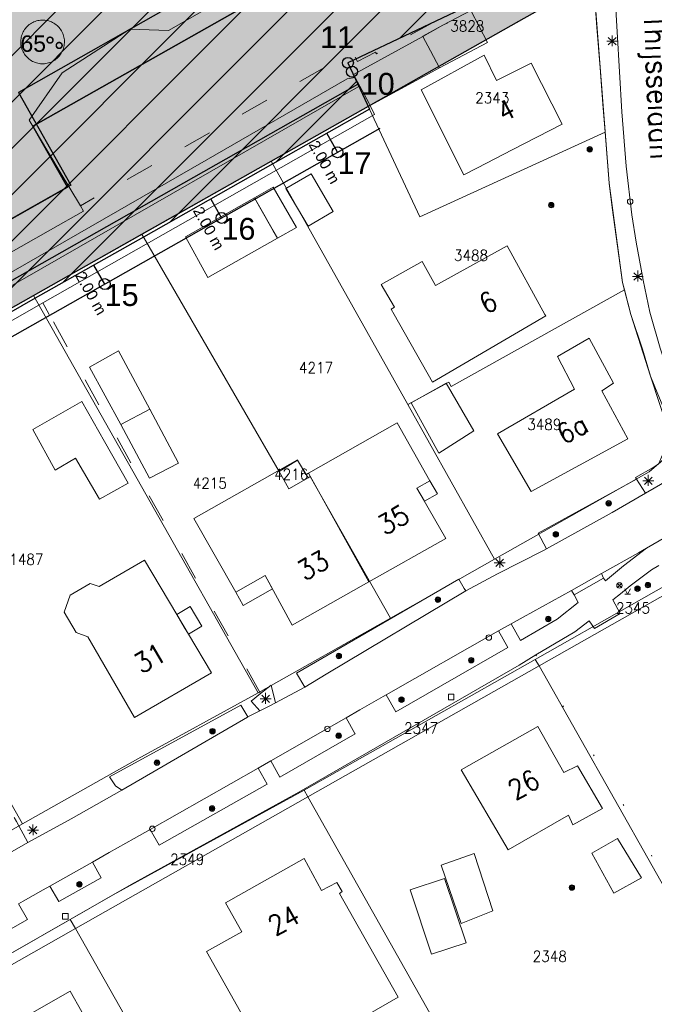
# Model space of a CAD drawing. Header units: metres. Extents: x 3 to 114181, y 112716 to 476231.
# Tile 54 of 90: x 112735 to 112793, y 475437 to 475527. Entities that reach past the tile are written whole.
import ezdxf
from ezdxf.enums import TextEntityAlignment as Align

# ---------------------------------------------------------------- set-up
doc = ezdxf.new("R2010")
doc.units = ezdxf.units.M
doc.header["$MEASUREMENT"] = 0
for name, pattern in [('DGN Style 1', [5.201608, 0.008655, -5.192953]), ('DGN Style 3', [12.11689, 8.654921, -3.461969]), ('DGN Style 5', [6.058445, 2.596476, -3.461969])]:
    doc.linetypes.add(name, pattern=pattern)
for name, color, linetype, lineweight in [('Cultuurscheiding BGT', 3, 'DGN Style 1', 0), ('enkel Groen', 7, 'Continuous', 0), ('enkel Water', 4, 'Continuous', 0), ('enkel Wonen - 2', 30, 'Continuous', 0), ('Functie scheiding OTD BGT', 7, 'DGN Style 5', 0), ('GEMEENTEGROND', 9, 'Continuous', 0), ('Insteeksloot BGT', 4, 'Continuous', 0), ('Kadasterperceelnummers', 14, 'Continuous', 0), ('Kadasterpercelen', 14, 'Continuous', 13), ('Kant algemeen verharding BGT', 7, 'Continuous', 0), ('Kant water BGT', 4, 'Continuous', 0), ('Luifel H1 BGT', 1, 'DGN Style 3', 13), ('Maatvoering maximum bebouwingspercentage', 7, 'Continuous', 0), ('MP Gebouwen GEO', 30, 'Continuous', 30), ('MP Grenzen GEO', 3, 'Continuous', 13), ('MP Grenzen Tussen GEO', 3, 'Continuous', 0), ('MP Overige Belijningen GEO', 7, 'Continuous', 0), ('MP Uitzetgegevens GEO', 7, 'Continuous', 30), ('Onbegroeid terreindeel BGT', 7, 'Continuous', 0), ('Open loods BGT', 9, 'Continuous', 0), ('Pand BGT', 7, 'Continuous', 13), ('Symbool Boom BGT', 3, 'Continuous', 0), ('Symbool Brandkraan BGT', 1, 'Continuous', 0), ('Symbool Inspectieput BGT', 5, 'Continuous', 0), ('Symbool Kolk BGT', 5, 'Continuous', 0), ('Symbool Lichtmast BGT', 7, 'Continuous', 0), ('Symbool Verklikker Transportleiding BGT', 5, 'Continuous', 0), ('Tekst Nummeraanduidingsreeks BGT', 7, 'Continuous', 0), ('Tekst ORL Straatnaam BGT', 3, 'Continuous', 0), ('Tussenmuur BGT', 7, 'Continuous', 13), ('Walbescherming BGT', 5, 'Continuous', 13)]:
    doc.layers.add(name, color=color, linetype=linetype, lineweight=lineweight)
doc.styles.add('Style-Arial', font='arial.ttf')
doc.styles.add('Style-STANDARD', font='STANDARD.shx')

# ---------------------------------------------------------------- blocks, each defined once
blk = doc.blocks.new('CELQ21')
at = {"layer": 'Symbool Lichtmast BGT'}
for p, q in [((-0.05, 0), (0.05, 0)), ((0.0354, -0.0336), (-0.0354, 0.0336)), ((0.0354, 0.0336), (-0.0354, -0.0336)), ((-0.0001, 0.0526), (0, -0.0474))]:
    blk.add_line(p, q, dxfattribs=at)
blk = doc.blocks.new('CELQ24_1')
at = {"layer": 'Symbool Kolk BGT'}
blk.add_circle((0, 0), 0.025, dxfattribs=at)
blk = doc.blocks.new('CELA07')
at = {"layer": 'Symbool Boom BGT'}
for radius in [0.025, 0.018, 0.011, 0.00407]:
    blk.add_circle((0, 0), radius, dxfattribs=at)
blk = doc.blocks.new('CELQ31')
at = {"layer": 'Symbool Verklikker Transportleiding BGT'}
for p, q in [((0, 0), (-0.025, 0.05)), ((-0.025, 0), (0.025, 0)), ((0, 0), (0.025, 0.05))]:
    blk.add_line(p, q, dxfattribs=at)
blk = doc.blocks.new('CELQ42')
at = {"layer": 'Symbool Brandkraan BGT'}
for p, q in [((-0.0213, 0.0213), (0.0213, -0.0213)), ((-0.0213, -0.0213), (0.0213, 0.0213))]:
    blk.add_line(p, q, dxfattribs=at)
blk.add_circle((0, 0), 0.025, dxfattribs=at)
blk = doc.blocks.new('CELQ72')
at = {"layer": 'Symbool Inspectieput BGT', "flags": 128}
blk.add_lwpolyline([(0.025, 0.025), (-0.025, 0.025), (-0.025, -0.025), (0.025, -0.025)], close=True, dxfattribs=at)

msp = doc.modelspace()

# ---------------------------------------------------------------- hatches: boundary and pattern name
at = {"layer": 'enkel Wonen - 2', "linetype": 'Continuous', "lineweight": 13, "extrusion": (0, 0, -1)}
msp.add_hatch(color=2, dxfattribs=at).paths.add_polyline_path([(-112690.418, 475483.747), (-112740.017, 475511.835), (-112735.204, 475520.297), (-112765.79, 475537.661), (-112767.452, 475534.726), (-112770.497, 475536.451), (-112764.919, 475546.301), (-112764.84, 475546.449), (-112764.815, 475546.5), (-112764.79, 475546.554), (-112764.76, 475546.617), (-112764.728, 475546.693), (-112764.7, 475546.761), (-112764.684, 475546.801), (-112764.666, 475546.849), (-112764.629, 475546.952), (-112764.59, 475547.072), (-112764.558, 475547.185), (-112764.53, 475547.292), (-112764.507, 475547.391), (-112764.476, 475547.552), (-112764.452, 475547.707), (-112764.434, 475547.877), (-112764.423, 475548.043), (-112764.419, 475548.194), (-112764.421, 475548.338), (-112764.426, 475548.458), (-112764.437, 475548.602), (-112764.452, 475548.728), (-112764.471, 475548.857), (-112764.494, 475548.985), (-112764.522, 475549.117), (-112764.562, 475549.27), (-112764.618, 475549.456), (-112764.735, 475549.766), (-112764.851, 475550.012), (-112765.047, 475550.352), (-112765.238, 475550.621), (-112765.454, 475550.878), (-112765.652, 475551.079), (-112765.85, 475551.254), (-112766.018, 475551.384), (-112766.43, 475551.65), (-112766.692, 475551.784), (-112763.644, 475557.185), (-112754.731, 475552.112), (-112755.727, 475550.347), (-112713.581, 475526.42), (-112715.466, 475523.032), (-112679.612, 475502.776)])
at = {"layer": 'GEMEENTEGROND', "linetype": 'Continuous', "lineweight": 30, "extrusion": (0, 0, -1)}
msp.add_hatch(color=9, dxfattribs=at).paths.add_polyline_path([(-112682.58, 475471.222), (-112700.168, 475481.157), (-112715.095, 475489.589), (-112736.601, 475501.738), (-112746.507, 475507.334), (-112758.366, 475514.033), (-112781.039, 475526.841), (-112787.847, 475530.688), (-112787.624, 475533.579), (-112787.585, 475534.078), (-112787.316, 475535.779), (-112786.972, 475537.954), (-112786.656, 475541.688), (-112786.34, 475545.422), (-112786.314, 475545.705), (-112786.003, 475549.063), (-112773.127, 475542.599), (-112765.948, 475556.898), (-112782.034, 475564.974), (-112781.361, 475566.222), (-112780.689, 475567.471), (-112779.029, 475570.55), (-112777.343, 475573.679), (-112776.025, 475576.126), (-112775.246, 475577.507), (-112774.159, 475579.432), (-112773.711, 475580.225), (-112773.164, 475581.104), (-112772.135, 475582.758), (-112771.778, 475583.414), (-112771.358, 475584.032), (-112770.879, 475584.606), (-112770.347, 475585.13), (-112769.766, 475585.599), (-112769.141, 475586.009), (-112768.81, 475586.182), (-112768.479, 475586.355), (-112767.858, 475586.603), (-112767.537, 475586.695), (-112767.216, 475586.786), (-112766.558, 475586.902), (-112765.891, 475586.95), (-112765.518, 475586.938), (-112764.809, 475586.404), (-112762.933, 475585.392), (-112761.207, 475584.422), (-112759.108, 475583.242), (-112756.794, 475582.015), (-112755.196, 475581.168), (-112752.967, 475579.986), (-112751.284, 475579.094), (-112746.659, 475576.473), (-112759.057, 475554.574), (-112763.644, 475557.185), (-112766.692, 475551.784), (-112766.43, 475551.65), (-112766.018, 475551.384), (-112765.85, 475551.254), (-112765.652, 475551.079), (-112765.553, 475550.979), (-112765.454, 475550.878), (-112765.346, 475550.75), (-112765.238, 475550.621), (-112765.047, 475550.352), (-112764.851, 475550.012), (-112764.735, 475549.766), (-112764.618, 475549.456), (-112764.562, 475549.27), (-112764.522, 475549.117), (-112764.482, 475548.921), (-112764.471, 475548.857), (-112764.452, 475548.728), (-112764.437, 475548.602), (-112764.432, 475548.53), (-112764.426, 475548.458), (-112764.423, 475548.398), (-112764.421, 475548.338), (-112764.42, 475548.266), (-112764.419, 475548.194), (-112764.421, 475548.118), (-112764.423, 475548.043), (-112764.434, 475547.877), (-112764.452, 475547.707), (-112764.476, 475547.552), (-112764.519, 475547.342), (-112764.53, 475547.292), (-112764.558, 475547.185), (-112764.59, 475547.072), (-112764.629, 475546.952), (-112764.666, 475546.849), (-112764.7, 475546.761), (-112764.744, 475546.655), (-112764.76, 475546.617), (-112764.79, 475546.554), (-112764.815, 475546.5), (-112764.84, 475546.449), (-112764.88, 475546.375), (-112764.919, 475546.301), (-112764.982, 475546.19), (-112765.045, 475546.079), (-112765.116, 475545.954), (-112765.202, 475545.801), (-112765.385, 475545.478), (-112770.497, 475536.451), (-112773.643, 475538.232), (-112777.092, 475532.141), (-112769.261, 475527.706), (-112765.811, 475533.797), (-112767.452, 475534.726), (-112765.79, 475537.661), (-112735.204, 475520.297), (-112740.017, 475511.835), (-112690.418, 475483.747), (-112679.612, 475502.776), (-112715.466, 475523.032), (-112713.581, 475526.42), (-112712.711, 475525.926), (-112714.109, 475523.414), (-112667.8, 475497.251)])
at = {"layer": 'Maatvoering maximum bebouwingspercentage', "linetype": 'Continuous', "lineweight": 13}
h = msp.add_hatch(color=7, dxfattribs=at)
h.paths.add_polyline_path([(112738.106, 475524.766), (112738.039, 475524.772), (112737.977, 475524.79), (112737.92, 475524.821), (112737.868, 475524.864), (112737.824, 475524.915), (112737.794, 475524.972), (112737.776, 475525.034), (112737.77, 475525.102), (112737.776, 475525.17), (112737.794, 475525.233), (112737.824, 475525.29), (112737.868, 475525.341), (112737.919, 475525.383), (112737.976, 475525.414), (112738.038, 475525.433), (112738.106, 475525.439), (112738.174, 475525.433), (112738.236, 475525.414), (112738.293, 475525.383), (112738.346, 475525.341), (112738.388, 475525.289), (112738.42, 475525.232), (112738.438, 475525.17), (112738.445, 475525.102), (112738.438, 475525.034), (112738.42, 475524.972), (112738.388, 475524.915), (112738.346, 475524.864), (112738.293, 475524.821), (112738.236, 475524.79), (112738.174, 475524.772)])
h.paths.add_polyline_path([(112738.107, 475524.905), (112738.03, 475524.92), (112737.967, 475524.963), (112737.924, 475525.027), (112737.909, 475525.105), (112737.924, 475525.181), (112737.967, 475525.244), (112738.03, 475525.286), (112738.107, 475525.301), (112738.183, 475525.286), (112738.247, 475525.244), (112738.29, 475525.18), (112738.305, 475525.105), (112738.29, 475525.027), (112738.247, 475524.963), (112738.183, 475524.92)], flags=16)
h = msp.add_hatch(color=7, dxfattribs=at)
h.paths.add_polyline_path([(112738.945, 475524.278), (112738.877, 475524.284), (112738.815, 475524.302), (112738.757, 475524.332), (112738.705, 475524.376), (112738.662, 475524.427), (112738.631, 475524.484), (112738.613, 475524.546), (112738.607, 475524.615), (112738.613, 475524.682), (112738.631, 475524.745), (112738.662, 475524.802), (112738.705, 475524.853), (112738.757, 475524.897), (112738.815, 475524.927), (112738.877, 475524.946), (112738.945, 475524.952), (112739.012, 475524.946), (112739.075, 475524.927), (112739.132, 475524.897), (112739.184, 475524.853), (112739.226, 475524.802), (112739.257, 475524.745), (112739.275, 475524.682), (112739.282, 475524.615), (112739.275, 475524.546), (112739.257, 475524.484), (112739.226, 475524.428), (112739.183, 475524.376), (112739.131, 475524.332), (112739.075, 475524.302), (112739.012, 475524.284)])
h.paths.add_polyline_path([(112738.945, 475524.418), (112738.868, 475524.431), (112738.804, 475524.474), (112738.761, 475524.537), (112738.746, 475524.614), (112738.761, 475524.69), (112738.804, 475524.754), (112738.868, 475524.798), (112738.945, 475524.812), (112739.021, 475524.798), (112739.085, 475524.754), (112739.127, 475524.69), (112739.142, 475524.614), (112739.127, 475524.537), (112739.085, 475524.474), (112739.021, 475524.431)], flags=16)
at = {"layer": 'MP Grenzen GEO', "linetype": 'Continuous', "lineweight": 0}
h = msp.add_hatch(dxfattribs=at)
h.set_pattern_fill('HATCH', color=6, scale=0.1, style=0, pattern_type=2)
h.set_pattern_definition([(45, (112738.5802, 475536.1504), (-2.12132, 2.12132), [])])
h.paths.add_polyline_path([(112699.458, 475549.752), (112705.905, 475553.432), (112708.001, 475554.663), (112712.492, 475557.226), (112725.552, 475564.679), (112727.439, 475565.787), (112743.474, 475574.878), (112744.976, 475575.73), (112747.121, 475576.975), (112747.691, 475577.313), (112747.428, 475577.799), (112747.91, 475580.636), (112749.817, 475581.694), (112751.034, 475582.369), (112755.097, 475584.662), (112756.286, 475585.211), (112757.591, 475585.639), (112759.672, 475585.922), (112761.194, 475586.487), (112761.69, 475585.637), (112763.281, 475586.46), (112763.911, 475586.683), (112764.561, 475586.84), (112765.223, 475586.929), (112765.891, 475586.95), (112766.558, 475586.902), (112767.216, 475586.786), (112767.858, 475586.603), (112768.479, 475586.355), (112769.141, 475586.009), (112769.766, 475585.599), (112770.347, 475585.13), (112770.879, 475584.606), (112771.358, 475584.032), (112771.778, 475583.414), (112772.135, 475582.758), (112773.164, 475581.104), (112773.711, 475580.225), (112774.429, 475578.953), (112775.246, 475577.507), (112776.025, 475576.126), (112771.781, 475573.506), (112773.301, 475572.067), (112774.78, 475570.585), (112776.216, 475569.062), (112777.607, 475567.498), (112778.953, 475565.895), (112780.253, 475564.254), (112782.034, 475564.974), (112783.74, 475560.833), (112784.809, 475556.928), (112785.618, 475552.891), (112786.141, 475547.777), (112786.972, 475537.954), (112787.585, 475534.078), (112781.853, 475530.841), (112779.391, 475529.669), (112765.38, 475523.022), (112767.354, 475518.794), (112758.506, 475513.784), (112746.657, 475507.075), (112736.754, 475501.467), (112715.261, 475489.296), (112710.442, 475486.567), (112709.719, 475487.831), (112682.318, 475472.144), (112668.171, 475497.46), (112670.704, 475498.892), (112695.415, 475512.853), (112699.496, 475515.158), (112700.265, 475515.592), (112714.109, 475523.414)])
at = {"layer": 'Pand BGT', "linetype": 'Continuous', "lineweight": 13}
h = msp.add_hatch(dxfattribs=at)
h.set_pattern_fill('HATCH', color=6, scale=0.1, style=0, pattern_type=2)
h.set_pattern_definition([])
h.paths.add_polyline_path([(112746.659, 475576.473), (112699.57, 475549.551), (112714.109, 475523.414), (112667.8, 475497.251), (112682.58, 475471.222), (112787.847, 475530.688), (112787.585, 475534.078), (112786.972, 475537.954), (112786.34, 475545.422), (112786.003, 475549.063), (112785.618, 475552.891), (112784.809, 475556.928), (112783.74, 475560.833), (112782.034, 475564.974), (112776.025, 475576.126), (112773.711, 475580.225), (112772.135, 475582.758), (112771.778, 475583.414), (112771.358, 475584.032), (112770.879, 475584.606), (112770.347, 475585.13), (112769.766, 475585.599), (112769.141, 475586.009), (112768.479, 475586.355), (112767.858, 475586.603), (112767.216, 475586.786), (112766.411, 475586.928), (112766.224, 475586.926), (112765.891, 475586.95), (112765.518, 475586.938), (112764.809, 475586.404), (112751.284, 475579.094)], flags=17)
h = msp.add_hatch(dxfattribs=at)
h.set_pattern_fill('HATCH', color=6, scale=0.1, style=0, pattern_type=2)
h.set_pattern_definition([])
h.paths.add_polyline_path([(112714.109, 475523.414), (112699.57, 475549.551), (112746.659, 475576.473), (112751.284, 475579.094), (112764.809, 475586.404), (112765.518, 475586.938), (112765.891, 475586.95), (112766.224, 475586.926), (112766.411, 475586.928), (112767.216, 475586.786), (112767.858, 475586.603), (112768.479, 475586.355), (112769.141, 475586.009), (112769.766, 475585.599), (112770.347, 475585.13), (112770.879, 475584.606), (112771.358, 475584.032), (112771.778, 475583.414), (112772.135, 475582.758), (112773.711, 475580.225), (112776.025, 475576.126), (112782.034, 475564.974), (112783.74, 475560.833), (112784.809, 475556.928), (112785.618, 475552.891), (112786.003, 475549.063), (112786.34, 475545.422), (112786.972, 475537.954), (112787.585, 475534.078), (112787.847, 475530.688), (112682.58, 475471.222), (112667.8, 475497.251)], flags=17)

# ---------------------------------------------------------------- linework, layer by layer
at = {"layer": 'Cultuurscheiding BGT', "flags": 128}
msp.add_lwpolyline([(112782.592, 475468.833), (112785.054, 475464.19), (112789.669, 475456.819), (112796.13, 475445.155), (112797.095, 475443.625), (112820.154, 475456.398)], dxfattribs=at)
at = {"layer": 'enkel Groen', "color": 9, "linetype": 'Continuous', "lineweight": 30}
for p, q in [((112736.541, 475517.221), (112773.643, 475538.232)), ((112736.541, 475517.221), (112773.643, 475538.232)), ((112736.541, 475517.221), (112773.643, 475538.232)), ((112736.541, 475517.221), (112773.643, 475538.232)), ((112736.541, 475517.221), (112773.643, 475538.232)), ((112736.541, 475517.221), (112773.643, 475538.232)), ((112736.541, 475517.221), (112773.643, 475538.232)), ((112736.541, 475517.221), (112773.643, 475538.232)), ((112779.391, 475529.669), (112765.38, 475523.022)), ((112779.391, 475529.669), (112765.38, 475523.022)), ((112779.391, 475529.669), (112765.38, 475523.022)), ((112779.391, 475529.669), (112765.38, 475523.022)), ((112779.391, 475529.669), (112765.38, 475523.022)), ((112779.391, 475529.669), (112765.38, 475523.022)), ((112779.391, 475529.669), (112765.38, 475523.022)), ((112779.391, 475529.669), (112765.38, 475523.022)), ((112765.38, 475523.022), (112766.293, 475521.066)), ((112765.38, 475523.022), (112766.293, 475521.066)), ((112765.38, 475523.022), (112766.293, 475521.066)), ((112765.38, 475523.022), (112766.293, 475521.066)), ((112765.38, 475523.022), (112766.293, 475521.066)), ((112765.38, 475523.022), (112766.293, 475521.066)), ((112765.38, 475523.022), (112766.293, 475521.066)), ((112765.38, 475523.022), (112766.293, 475521.066)), ((112739.695, 475511.652), (112736.541, 475517.221)), ((112739.695, 475511.652), (112736.541, 475517.221)), ((112739.695, 475511.652), (112736.541, 475517.221)), ((112739.695, 475511.652), (112736.541, 475517.221)), ((112739.695, 475511.652), (112736.541, 475517.221)), ((112739.695, 475511.652), (112736.541, 475517.221)), ((112739.695, 475511.652), (112736.541, 475517.221)), ((112739.695, 475511.652), (112736.541, 475517.221)), ((112687.458, 475482.071), (112739.695, 475511.652)), ((112687.458, 475482.071), (112739.695, 475511.652)), ((112687.458, 475482.071), (112739.695, 475511.652)), ((112687.458, 475482.071), (112739.695, 475511.652)), ((112687.458, 475482.071), (112739.695, 475511.652)), ((112687.458, 475482.071), (112739.695, 475511.652)), ((112687.458, 475482.071), (112739.695, 475511.652)), ((112687.458, 475482.071), (112739.695, 475511.652))]:
    msp.add_line(p, q, dxfattribs=at)
at = {"layer": 'enkel Water', "color": 4, "linetype": 'Continuous', "lineweight": 30}
msp.add_line((112711.182, 475489.859), (112766.293, 475521.066), dxfattribs=at)
msp.add_line((112711.182, 475489.859), (112766.293, 475521.066), dxfattribs=at)
msp.add_line((112711.182, 475489.859), (112766.293, 475521.066), dxfattribs=at)
msp.add_line((112711.182, 475489.859), (112766.293, 475521.066), dxfattribs=at)
msp.add_line((112711.182, 475489.859), (112766.293, 475521.066), dxfattribs=at)
msp.add_line((112711.182, 475489.859), (112766.293, 475521.066), dxfattribs=at)
msp.add_line((112711.182, 475489.859), (112766.293, 475521.066), dxfattribs=at)
msp.add_line((112711.182, 475489.859), (112766.293, 475521.066), dxfattribs=at)
at = {"layer": 'enkel Water', "linetype": 'Continuous', "lineweight": 30}
for p, q in [((112766.293, 475521.066), (112767.354, 475518.794)), ((112766.293, 475521.066), (112767.354, 475518.794)), ((112766.293, 475521.066), (112767.354, 475518.794)), ((112766.293, 475521.066), (112767.354, 475518.794)), ((112766.293, 475521.066), (112767.354, 475518.794)), ((112766.293, 475521.066), (112767.354, 475518.794)), ((112766.293, 475521.066), (112767.354, 475518.794)), ((112766.293, 475521.066), (112767.354, 475518.794)), ((112767.354, 475518.794), (112758.506, 475513.784)), ((112767.354, 475518.794), (112758.506, 475513.784)), ((112767.354, 475518.794), (112758.506, 475513.784)), ((112767.354, 475518.794), (112758.506, 475513.784)), ((112767.354, 475518.794), (112758.506, 475513.784)), ((112767.354, 475518.794), (112758.506, 475513.784)), ((112767.354, 475518.794), (112758.506, 475513.784)), ((112767.354, 475518.794), (112758.506, 475513.784)), ((112758.506, 475513.784), (112746.657, 475507.075)), ((112758.506, 475513.784), (112746.657, 475507.075)), ((112758.506, 475513.784), (112746.657, 475507.075)), ((112758.506, 475513.784), (112746.657, 475507.075)), ((112758.506, 475513.784), (112746.657, 475507.075)), ((112758.506, 475513.784), (112746.657, 475507.075)), ((112758.506, 475513.784), (112746.657, 475507.075)), ((112758.506, 475513.784), (112746.657, 475507.075)), ((112746.657, 475507.075), (112736.754, 475501.467)), ((112746.657, 475507.075), (112736.754, 475501.467)), ((112746.657, 475507.075), (112736.754, 475501.467)), ((112746.657, 475507.075), (112736.754, 475501.467)), ((112746.657, 475507.075), (112736.754, 475501.467)), ((112746.657, 475507.075), (112736.754, 475501.467)), ((112746.657, 475507.075), (112736.754, 475501.467)), ((112746.657, 475507.075), (112736.754, 475501.467)), ((112736.754, 475501.467), (112715.261, 475489.296)), ((112736.754, 475501.467), (112715.261, 475489.296)), ((112736.754, 475501.467), (112715.261, 475489.296)), ((112736.754, 475501.467), (112715.261, 475489.296)), ((112736.754, 475501.467), (112715.261, 475489.296)), ((112736.754, 475501.467), (112715.261, 475489.296)), ((112736.754, 475501.467), (112715.261, 475489.296)), ((112736.754, 475501.467), (112715.261, 475489.296))]:
    msp.add_line(p, q, dxfattribs=at)
at = {"layer": 'enkel Wonen - 2', "color": 2, "linetype": 'Continuous', "lineweight": 30}
for p, q in [((112773.643, 475538.232), (112736.541, 475517.221)), ((112736.541, 475517.221), (112739.695, 475511.652)), ((112739.695, 475511.652), (112687.458, 475482.071))]:
    msp.add_line(p, q, dxfattribs=at)
at = {"layer": 'enkel Wonen - 2', "color": 2, "linetype": 'Continuous', "lineweight": 13, "transparency": 33554610, "flags": 128}
msp.add_lwpolyline([(112755.727, 475550.347), (112713.581, 475526.42), (112715.466, 475523.032), (112679.612, 475502.776), (112690.418, 475483.747), (112740.017, 475511.835), (112735.204, 475520.297), (112765.79, 475537.661)], dxfattribs=at)
at = {"layer": 'Functie scheiding OTD BGT', "flags": 128}
for points in [[(112767.347, 475550.622), (112768.549, 475548.491), (112779.136, 475530.045), (112767.996, 475523.843), (112767.897, 475524.005), (112766.272, 475523.147), (112765.778, 475524.024), (112740.881, 475509.931)], [(112772.257, 475525.421), (112774.087, 475526.454), (112787.585, 475534.078)], [(112738.04, 475500), (112737.455, 475501.065)], [(112757.392, 475465.297), (112746.208, 475485.125), (112738.04, 475500)], [(112736.085, 475451.673), (112735.02, 475453.576), (112715.434, 475488.54)]]:
    msp.add_lwpolyline(points, dxfattribs=at)
at = {"layer": 'GEMEENTEGROND', "color": 7, "lineweight": 30}
for p, q in [((112736.541, 475517.221), (112773.643, 475538.232)), ((112736.541, 475517.221), (112773.643, 475538.232)), ((112736.541, 475517.221), (112773.643, 475538.232)), ((112736.541, 475517.221), (112773.643, 475538.232)), ((112779.391, 475529.669), (112765.38, 475523.022)), ((112779.391, 475529.669), (112765.38, 475523.022)), ((112779.391, 475529.669), (112765.38, 475523.022)), ((112779.391, 475529.669), (112765.38, 475523.022)), ((112765.38, 475523.022), (112766.293, 475521.066)), ((112765.38, 475523.022), (112766.293, 475521.066)), ((112765.38, 475523.022), (112766.293, 475521.066)), ((112765.38, 475523.022), (112766.293, 475521.066)), ((112766.293, 475521.066), (112767.354, 475518.794)), ((112766.293, 475521.066), (112767.354, 475518.794)), ((112766.293, 475521.066), (112767.354, 475518.794)), ((112766.293, 475521.066), (112767.354, 475518.794)), ((112767.354, 475518.794), (112758.506, 475513.784)), ((112767.354, 475518.794), (112758.506, 475513.784)), ((112767.354, 475518.794), (112758.506, 475513.784)), ((112767.354, 475518.794), (112758.506, 475513.784)), ((112739.695, 475511.652), (112736.541, 475517.221)), ((112739.695, 475511.652), (112736.541, 475517.221)), ((112739.695, 475511.652), (112736.541, 475517.221)), ((112739.695, 475511.652), (112736.541, 475517.221)), ((112758.506, 475513.784), (112746.657, 475507.075)), ((112758.506, 475513.784), (112746.657, 475507.075)), ((112758.506, 475513.784), (112746.657, 475507.075)), ((112758.506, 475513.784), (112746.657, 475507.075)), ((112687.458, 475482.071), (112739.695, 475511.652)), ((112687.458, 475482.071), (112739.695, 475511.652)), ((112746.657, 475507.075), (112736.754, 475501.467)), ((112746.657, 475507.075), (112736.754, 475501.467)), ((112746.657, 475507.075), (112736.754, 475501.467)), ((112746.657, 475507.075), (112736.754, 475501.467)), ((112736.754, 475501.467), (112715.261, 475489.296)), ((112736.754, 475501.467), (112715.261, 475489.296)), ((112736.754, 475501.467), (112715.261, 475489.296)), ((112736.754, 475501.467), (112715.261, 475489.296))]:
    msp.add_line(p, q, dxfattribs=at)
at = {"layer": 'GEMEENTEGROND', "flags": 128}
msp.add_lwpolyline([(112787.66, 475533.604), (112765.38, 475523.022), (112766.293, 475521.066), (112767.354, 475518.794), (112736.754, 475501.467), (112715.261, 475489.296), (112710.442, 475486.567), (112700.344, 475480.849), (112691.555, 475475.872), (112682.766, 475470.895), (112667.8, 475497.251), (112714.109, 475523.414), (112713.037, 475526.586), (112713.564, 475526.884), (112715.74, 475522.957), (112676.772, 475500.942), (112687.458, 475482.071), (112739.695, 475511.652), (112736.541, 475517.221), (112773.643, 475538.232)], dxfattribs=at)
at = {"layer": 'GEMEENTEGROND', "color": 8, "linetype": 'Continuous', "lineweight": 30, "transparency": 33554610, "flags": 128}
msp.add_lwpolyline([(112765.79, 475537.661), (112735.204, 475520.297), (112740.017, 475511.835), (112690.418, 475483.747), (112679.612, 475502.776), (112715.466, 475523.032), (112713.581, 475526.42), (112712.711, 475525.926), (112714.109, 475523.414), (112667.8, 475497.251), (112682.58, 475471.222), (112700.168, 475481.157), (112715.095, 475489.589), (112736.601, 475501.738), (112746.507, 475507.334), (112758.366, 475514.033), (112781.039, 475526.841), (112787.847, 475530.688)], dxfattribs=at)
at = {"layer": 'Insteeksloot BGT', "flags": 128}
msp.add_lwpolyline([(112766.042, 475521.676), (112765.308, 475521.566), (112752.417, 475514.114), (112727.794, 475500)], dxfattribs=at)
at = {"layer": 'Kadasterpercelen', "linetype": 'Continuous', "flags": 128}
for points in [[(112710.272, 475486.865), (112715.095, 475489.589), (112736.601, 475501.738), (112746.507, 475507.334), (112758.366, 475514.033), (112767.237, 475519.044), (112765.38, 475523.022), (112779.391, 475529.669), (112751.211, 475579.055), (112729.259, 475566.6), (112722.868, 475562.93), (112710.588, 475555.894), (112706.302, 475553.31), (112699.57, 475549.551), (112714.109, 475523.414), (112700.265, 475515.592), (112699.496, 475515.158), (112695.415, 475512.853)], [(112765.38, 475523.022), (112767.237, 475519.044), (112781.039, 475526.841), (112787.884, 475530.709), (112787.92, 475532.439), (112787.941, 475533.738), (112779.391, 475529.669)], [(112767.354, 475518.794), (112771.963, 475508.923), (112788.93, 475516.681), (112788.731, 475519.263), (112788.474, 475522.574), (112788.187, 475526.287), (112787.879, 475530.459), (112787.884, 475530.709), (112781.039, 475526.841), (112767.237, 475519.044)], [(112767.237, 475519.044), (112758.366, 475514.033), (112770.86, 475491.764), (112774.638, 475493.802), (112774.836, 475493.397), (112790.706, 475502.254), (112790.535, 475502.914), (112790.203, 475505.341), (112789.596, 475509.783), (112789.292, 475512.002), (112788.93, 475516.681), (112771.963, 475508.923), (112767.354, 475518.794)], [(112759.073, 475485.622), (112746.507, 475507.334), (112758.366, 475514.033), (112770.86, 475491.764), (112778.81, 475477.593), (112769.271, 475472.204), (112761.925, 475485.147), (112761.73, 475485.036), (112760.77, 475486.668)], [(112746.507, 475507.334), (112759.073, 475485.622), (112759.986, 475484.044), (112761.73, 475485.036), (112761.925, 475485.147), (112769.271, 475472.204), (112757.176, 475465.372), (112736.601, 475501.738)], [(112790.706, 475502.254), (112774.836, 475493.397), (112774.638, 475493.802), (112770.86, 475491.764), (112778.81, 475477.593), (112792.956, 475485.584), (112793.843, 475486.362), (112794.191, 475487.127), (112794.543, 475488.038), (112794.928, 475489.92), (112793.775, 475492.706), (112793.094, 475494.349), (112791.291, 475500)], [(112715.095, 475489.589), (112736.601, 475501.738), (112757.176, 475465.372), (112746.156, 475459.305), (112735.591, 475453.361)], [(112710.272, 475486.865), (112715.095, 475489.589), (112735.591, 475453.361), (112733.275, 475452.058), (112720.914, 475444.944), (112700.168, 475481.157)], [(112759.073, 475485.622), (112760.77, 475486.668), (112761.73, 475485.036), (112759.986, 475484.044)], [(112782.531, 475468.417), (112782.888, 475467.82), (112800.628, 475477.862), (112800.179, 475478.416)], [(112800.628, 475477.862), (112782.888, 475467.82), (112796.704, 475443.408), (112820.29, 475456.473), (112817.342, 475459.906), (112813.851, 475463.48), (112810.656, 475466.659), (112807.082, 475470.215), (112804.543, 475473.031)], [(112782.888, 475467.82), (112782.531, 475468.417), (112761.386, 475456.438), (112761.723, 475455.839)], [(112761.723, 475455.839), (112782.888, 475467.82), (112796.704, 475443.408), (112806.104, 475426.798), (112801.104, 475423.841), (112791.457, 475418.28), (112784.993, 475414.557)], [(112761.723, 475455.839), (112761.386, 475456.438), (112743.875, 475446.857), (112739.952, 475444.616), (112740.425, 475443.783)], [(112784.993, 475414.557), (112763.87, 475402.391), (112740.425, 475443.783), (112761.723, 475455.839)], [(112739.952, 475444.616), (112728.404, 475438.02), (112725.627, 475436.435), (112726.065, 475435.654), (112740.425, 475443.783)], [(112749.404, 475393.946), (112726.065, 475435.654), (112740.425, 475443.783), (112763.87, 475402.391), (112758.13, 475399.086)]]:
    msp.add_lwpolyline(points, close=True, dxfattribs=at)
for points in [[(112787.879, 475530.459), (112788.187, 475526.287), (112788.474, 475522.574), (112788.731, 475519.263), (112788.93, 475516.681), (112789.292, 475512.002), (112789.596, 475509.783), (112790.203, 475505.341), (112790.535, 475502.914), (112790.706, 475502.254), (112791.291, 475500), (112793.094, 475494.349), (112793.775, 475492.706)], [(112793.843, 475486.362), (112792.956, 475485.584), (112778.81, 475477.593), (112769.271, 475472.204), (112757.176, 475465.372), (112746.156, 475459.305), (112735.591, 475453.361), (112733.275, 475452.058), (112720.914, 475444.944), (112718.124, 475443.338), (112703.284, 475434.761)], [(112725.627, 475436.435), (112728.404, 475438.02), (112739.952, 475444.616), (112743.875, 475446.857), (112761.386, 475456.438), (112782.531, 475468.417), (112800.179, 475478.416)]]:
    msp.add_lwpolyline(points, dxfattribs=at)
at = {"layer": 'Kant algemeen verharding BGT', "flags": 128}
for points in [[(112780.253, 475564.254), (112782.034, 475564.974), (112783.74, 475560.833), (112784.809, 475556.928), (112785.618, 475552.891), (112786.141, 475547.777), (112786.972, 475537.954), (112787.585, 475534.078), (112789.292, 475512.002), (112790.535, 475502.914), (112791.291, 475500)], [(112789.819, 475529.555), (112790.462, 475518.542), (112790.857, 475513.567), (112791.396, 475509.098), (112791.783, 475506.616), (112792.227, 475504.144), (112792.432, 475503.144), (112793.044, 475500.197), (112793.1, 475500)], [(112791.291, 475500), (112792.344, 475496.815), (112793.094, 475494.349), (112794.797, 475489.159), (112794.87, 475488.745), (112794.88, 475488.325), (112794.825, 475487.909), (112794.708, 475487.506), (112794.53, 475487.125), (112794.297, 475486.776), (112794.013, 475486.466), (112793.685, 475486.204), (112793.321, 475485.994), (112791.706, 475485.067), (112791.804, 475484.916), (112792.635, 475483.642)], [(112793.1, 475500), (112793.97, 475496.912), (112795.535, 475492.317), (112796.496, 475489.795), (112796.637, 475489.228), (112796.701, 475488.647), (112796.685, 475488.064), (112796.59, 475487.487), (112796.418, 475486.929), (112796.172, 475486.399)], [(112794.799, 475484.898), (112792.635, 475483.642), (112789.592, 475481.866), (112783.575, 475478.549), (112783.285, 475478.388), (112779.087, 475476.264), (112776.178, 475474.683), (112763.399, 475467.061), (112761.439, 475465.877), (112758.753, 475464.43), (112758.246, 475464.173), (112757.321, 475463.703), (112756.23, 475463.149), (112756.181, 475463.124), (112744.689, 475456.438), (112740.04, 475453.84), (112736.085, 475451.673), (112733.572, 475450.232), (112725.05, 475445.307), (112721.58, 475443.287), (112721.133, 475443.061), (112716.428, 475440.356), (112716.338, 475440.305), (112704.217, 475433.439)], [(112783.575, 475478.549), (112782.798, 475479.959), (112791.804, 475484.916)], [(112794.456, 475479.609), (112792.71, 475478.586), (112790.631, 475476.971), (112788.959, 475475.617), (112788.795, 475475.862)], [(112788.617, 475476.269), (112791.989, 475478.167), (112792.71, 475478.586)], [(112793.849, 475477.008), (112793.183, 475476.603), (112792.097, 475475.782), (112791.221, 475475.147), (112790.351, 475474.409), (112789.628, 475473.863), (112790.318, 475472.622), (112787.954, 475471.25), (112787.477, 475471.958), (112786.151, 475470.95), (112782.592, 475468.833)], [(112788.795, 475475.862), (112788.617, 475476.269), (112785.856, 475474.724), (112786.086, 475474.324), (112788.795, 475475.862)], [(112761.439, 475465.877), (112760.684, 475467.159), (112775.549, 475475.753), (112776.028, 475474.907), (112776.178, 475474.683)], [(112786.086, 475474.324), (112786.463, 475473.641), (112784.53, 475472.111), (112781.174, 475470.147), (112780.318, 475471.668), (112779.179, 475471.027), (112780.013, 475469.5), (112769.771, 475463.633), (112768.894, 475465.173), (112768.626, 475465.02), (112766.489, 475463.797), (112765.209, 475463.065), (112766.019, 475461.649), (112766.049, 475461.596), (112759.153, 475457.649), (112758.311, 475459.12), (112757.166, 475458.466), (112758.003, 475456.989), (112748.084, 475451.428), (112747.272, 475452.862), (112745.802, 475452.029), (112743.529, 475450.741), (112741.981, 475449.864), (112742.793, 475448.431), (112738.901, 475446.249), (112738.098, 475447.666), (112737.486, 475447.321), (112735.642, 475446.282), (112735.229, 475446.049), (112736.039, 475444.606), (112723.065, 475437.256)], [(112780.318, 475471.668), (112781.429, 475472.293), (112785.856, 475474.724)], [(112768.894, 475465.173), (112779.179, 475471.027)], [(112684.685, 475415.153), (112688.825, 475415.507), (112692.269, 475417.377), (112712.668, 475428.992), (112720.88, 475433.804), (112721.303, 475433.128), (112721.763, 475433.291), (112723.885, 475434.453), (112724.56, 475434.796), (112724.118, 475435.701), (112726.289, 475436.812), (112745.537, 475447.806), (112760.901, 475456.279), (112781.054, 475467.879), (112782.592, 475468.833)], [(112757.392, 475465.297), (112758.358, 475466.069), (112758.753, 475464.43)], [(112757.321, 475463.703), (112756.541, 475464.569), (112756.523, 475464.602), (112757.392, 475465.297)], [(112744.689, 475456.438), (112744.101, 475456.833), (112743.55, 475457.662), (112755.563, 475464.228), (112756.23, 475463.149)], [(112758.311, 475459.12), (112765.209, 475463.065)], [(112747.272, 475452.862), (112757.166, 475458.466)], [(112738.098, 475447.666), (112741.981, 475449.864)]]:
    msp.add_lwpolyline(points, dxfattribs=at)
at = {"layer": 'Kant water BGT', "flags": 128}
for points in [[(112729.925, 475500), (112735.583, 475503.204), (112766.333, 475520.813), (112766.465, 475520.889)], [(112735.583, 475500), (112737.455, 475501.065), (112767.804, 475518.299), (112767.426, 475519.103)], [(112711.466, 475486.882), (112711.91, 475486.796), (112713.244, 475487.294), (112715.434, 475488.54), (112735.583, 475500)]]:
    msp.add_lwpolyline(points, dxfattribs=at)
at = {"layer": 'Luifel H1 BGT', "flags": 128}
for points in [[(112776.638, 475527.799), (112774.087, 475526.454)], [(112778.175, 475524.883), (112776.638, 475527.799)], [(112774.087, 475526.454), (112772.229, 475525.475)], [(112772.229, 475525.475), (112772.257, 475525.421)], [(112772.257, 475525.421), (112772.943, 475524.119)], [(112772.943, 475524.119), (112773.765, 475522.559), (112778.175, 475524.883)], [(112758.528, 475511.645), (112756.821, 475510.674)], [(112760.679, 475507.937), (112758.528, 475511.645)], [(112756.821, 475510.674), (112757.293, 475509.844)], [(112757.293, 475509.844), (112758.54, 475507.652)], [(112758.54, 475507.652), (112758.935, 475506.958)], [(112758.935, 475506.958), (112760.679, 475507.937)], [(112744.372, 475496.66), (112741.733, 475495.181)], [(112747.229, 475491.332), (112744.372, 475496.66)], [(112741.733, 475495.181), (112744.59, 475489.923)], [(112744.59, 475489.923), (112747.229, 475491.332)], [(112772.898, 475484.777), (112771.708, 475484.099)], [(112771.708, 475484.099), (112772.398, 475482.892)], [(112772.398, 475482.892), (112773.586, 475483.569), (112772.898, 475484.777)], [(112757.794, 475476.098), (112755.108, 475474.57)], [(112758.466, 475474.87), (112757.794, 475476.098)], [(112755.108, 475474.57), (112755.8, 475473.353)], [(112755.8, 475473.353), (112758.466, 475474.87)], [(112750.942, 475473.257), (112749.706, 475472.522)], [(112752.017, 475471.449), (112750.942, 475473.257)], [(112749.706, 475472.522), (112750.398, 475471.358)], [(112750.781, 475470.714), (112752.017, 475471.449)], [(112750.398, 475471.358), (112750.781, 475470.714)]]:
    msp.add_lwpolyline(points, dxfattribs=at)
at = {"layer": 'Maatvoering maximum bebouwingspercentage', "color": 7, "linetype": 'Continuous', "lineweight": 13, "flags": 128}
msp.add_lwpolyline([(112739.199, 475524.017), (112739.139, 475523.907), (112739.071, 475523.801), (112738.997, 475523.7), (112738.915, 475523.604), (112738.829, 475523.513), (112738.737, 475523.427), (112738.641, 475523.347), (112738.539, 475523.274), (112738.431, 475523.207), (112738.321, 475523.147), (112738.207, 475523.094), (112738.091, 475523.049), (112737.971, 475523.011), (112737.849, 475522.98), (112737.725, 475522.957), (112737.601, 475522.942), (112737.475, 475522.935), (112737.349, 475522.935), (112737.225, 475522.944), (112737.099, 475522.96), (112736.977, 475522.984), (112736.855, 475523.016), (112736.735, 475523.056), (112736.619, 475523.103), (112736.505, 475523.157), (112736.395, 475523.218), (112736.289, 475523.286), (112736.189, 475523.36), (112736.093, 475523.441), (112736.001, 475523.527), (112735.915, 475523.619), (112735.835, 475523.716), (112735.763, 475523.818), (112735.695, 475523.925), (112735.635, 475524.035), (112735.583, 475524.149), (112735.537, 475524.266), (112735.499, 475524.386), (112735.469, 475524.508), (112735.445, 475524.631), (112735.431, 475524.756), (112735.423, 475524.881), (112735.423, 475525.007), (112735.433, 475525.132), (112735.449, 475525.257), (112735.473, 475525.38), (112735.505, 475525.502), (112735.545, 475525.621), (112735.591, 475525.738), (112735.645, 475525.851), (112735.707, 475525.961), (112735.775, 475526.067), (112735.849, 475526.168), (112735.929, 475526.264), (112736.015, 475526.355), (112736.107, 475526.441), (112736.205, 475526.521), (112736.307, 475526.594), (112736.413, 475526.661), (112736.523, 475526.721), (112736.637, 475526.774), (112736.755, 475526.819), (112736.875, 475526.857), (112736.997, 475526.888), (112737.119, 475526.911), (112737.245, 475526.926), (112737.369, 475526.933), (112737.495, 475526.933), (112737.621, 475526.924), (112737.745, 475526.908), (112737.869, 475526.884), (112737.991, 475526.852), (112738.109, 475526.812), (112738.227, 475526.765), (112738.339, 475526.711), (112738.449, 475526.65), (112738.555, 475526.582), (112738.657, 475526.508), (112738.753, 475526.427), (112738.843, 475526.341), (112738.929, 475526.249), (112739.009, 475526.152), (112739.083, 475526.05), (112739.149, 475525.943), (112739.209, 475525.833), (112739.263, 475525.719), (112739.307, 475525.602), (112739.345, 475525.482), (112739.377, 475525.36), (112739.399, 475525.237), (112739.415, 475525.112), (112739.421, 475524.987), (112739.421, 475524.861), (112739.413, 475524.736), (112739.397, 475524.611), (112739.373, 475524.488), (112739.341, 475524.366), (112739.301, 475524.247), (112739.253, 475524.13)], close=True, dxfattribs=at)
at = {"layer": 'Maatvoering maximum bebouwingspercentage', "color": 7, "linetype": 'Continuous', "lineweight": 13}
msp.add_solid([(112738.067, 475524.278), (112738.203, 475524.278), (112738.848, 475525.441), (112738.987, 475525.441)], dxfattribs=at)
at = {"layer": 'MP Gebouwen GEO'}
msp.add_line((112711.427, 475484.827), (112768.339, 475517.054), dxfattribs=at)
at = {"layer": 'MP Grenzen GEO', "color": 6, "lineweight": 0, "flags": 128}
for points in [[(112779.391, 475529.669), (112765.38, 475523.022), (112767.354, 475518.794), (112758.506, 475513.784), (112746.657, 475507.075), (112736.754, 475501.467), (112715.261, 475489.296), (112710.442, 475486.567), (112709.719, 475487.831), (112682.318, 475472.144), (112668.171, 475497.46), (112670.704, 475498.892), (112695.415, 475512.853), (112699.496, 475515.158), (112700.265, 475515.592), (112714.109, 475523.414), (112699.458, 475549.752)], [(112709.719, 475487.831), (112710.442, 475486.567), (112715.261, 475489.296), (112736.754, 475501.467), (112746.657, 475507.075), (112758.506, 475513.784), (112767.354, 475518.794), (112765.38, 475523.022), (112779.391, 475529.669)]]:
    msp.add_lwpolyline(points, dxfattribs=at)
at = {"layer": 'MP Grenzen Tussen GEO', "flags": 128}
msp.add_lwpolyline([(112779.391, 475529.669), (112765.38, 475523.022), (112767.354, 475518.794), (112758.506, 475513.784), (112746.657, 475507.075), (112736.754, 475501.467), (112715.261, 475489.296), (112710.442, 475486.567), (112709.719, 475487.831), (112682.318, 475472.144), (112668.171, 475497.46), (112670.704, 475498.892), (112695.415, 475512.853), (112699.496, 475515.158), (112700.265, 475515.592), (112714.109, 475523.414), (112699.458, 475549.752)], dxfattribs=at)
at = {"layer": 'MP Overige Belijningen GEO', "color": 6, "linetype": 'Continuous', "lineweight": 30}
for p, q in [((112764.431, 475514.84), (112763.445, 475516.581)), ((112753.812, 475508.827), (112752.827, 475510.568)), ((112743.11, 475502.767), (112742.125, 475504.508))]:
    msp.add_line(p, q, dxfattribs=at)
at = {"layer": 'MP Uitzetgegevens GEO'}
for centre in [(112765.38, 475523.022), (112765.758, 475522.213), (112764.431, 475514.84), (112753.812, 475508.827), (112743.11, 475502.767)]:
    msp.add_circle(centre, 0.5, dxfattribs=at)
at = {"layer": 'Onbegroeid terreindeel BGT', "flags": 128}
msp.add_lwpolyline([(112724.48, 475500), (112738.155, 475507.724), (112741.18, 475509.432), (112740.881, 475509.931), (112739.028, 475513.023), (112736.187, 475517.764), (112739.206, 475522.103), (112745.422, 475526.105), (112748.96, 475525.982), (112760.408, 475532.529), (112759.728, 475534.236), (112765.406, 475537.632)], dxfattribs=at)
at = {"layer": 'Open loods BGT', "flags": 128}
msp.add_lwpolyline([(112774.239, 475448.37), (112771.087, 475447.322), (112773.047, 475441.427), (112776.199, 475442.475), (112774.239, 475448.37)], dxfattribs=at)
at = {"layer": 'Pand BGT', "color": 7, "linetype": 'Continuous', "lineweight": 13, "flags": 128}
msp.add_lwpolyline([(112667.8, 475497.251), (112682.58, 475471.222), (112787.847, 475530.688)], dxfattribs=at)
msp.add_lwpolyline([(112667.8, 475497.251), (112682.58, 475471.222), (112787.847, 475530.688)], dxfattribs=at)
at = {"layer": 'Pand BGT', "flags": 128}
for points in [[(112767.426, 475519.103), (112773.765, 475522.559), (112772.943, 475524.119), (112772.257, 475525.421), (112765.887, 475521.964), (112766.042, 475521.676)], [(112778.99, 475521.407), (112777.847, 475523.708), (112772.1, 475520.558), (112775.997, 475512.769), (112777.242, 475513.409), (112780.435, 475515.052), (112785.015, 475517.407), (112782.166, 475522.993), (112778.99, 475521.407)], [(112766.465, 475520.889), (112766.042, 475521.676)], [(112767.426, 475519.103), (112767.325, 475519.291), (112766.465, 475520.889)], [(112762.016, 475512.871), (112759.711, 475511.521), (112761.734, 475508.067), (112764.039, 475509.418), (112762.016, 475512.871)], [(112758.935, 475506.958), (112756.821, 475510.674), (112750.505, 475507.081), (112752.564, 475503.379), (112758.935, 475506.958)], [(112783.427, 475500), (112779.963, 475506.258), (112773.402, 475502.626), (112772.181, 475504.83), (112768.414, 475502.745), (112769.636, 475500.658), (112769.352, 475500.485), (112769.624, 475500)], [(112769.624, 475500), (112773.115, 475493.783), (112783.501, 475499.866)], [(112783.501, 475499.866), (112783.427, 475500)], [(112786.125, 475493.151), (112779.067, 475489.077), (112782.167, 475483.771), (112791.018, 475488.606), (112788.635, 475493.007), (112789.716, 475493.688), (112787.462, 475497.828), (112784.588, 475496.144), (112786.125, 475493.151)], [(112776.921, 475489.334), (112774.39, 475493.705), (112771.177, 475491.905), (112773.718, 475487.298), (112776.921, 475489.334)], [(112743.108, 475488.347), (112741.011, 475492.02), (112736.532, 475489.463), (112738.577, 475485.753), (112740.43, 475486.837), (112742.622, 475483.088), (112745.268, 475484.563), (112743.108, 475488.347)], [(112747.214, 475485.009), (112749.877, 475486.376), (112747.229, 475491.332), (112744.59, 475489.923), (112747.214, 475485.009)], [(112767.307, 475475.53), (112774.339, 475479.498), (112771.708, 475484.099), (112772.898, 475484.777), (112769.879, 475490.077), (112761.779, 475485.462)], [(112761.779, 475485.462), (112761.535, 475485.325), (112760.774, 475486.675), (112751.269, 475481.318), (112755.108, 475474.57), (112757.794, 475476.098), (112760.274, 475471.562), (112767.307, 475475.53)], [(112739.404, 475472.742), (112740.489, 475470.884), (112741.578, 475470.493), (112745.847, 475463.094), (112752.882, 475467.18), (112750.781, 475470.714), (112749.706, 475472.522), (112746.746, 475477.499), (112742.612, 475475.085), (112741.775, 475475.367), (112739.96, 475474.284), (112739.404, 475472.742)], [(112785.159, 475458.078), (112782.768, 475462.278), (112775.75, 475458.307), (112780.044, 475450.977), (112785.588, 475454.168), (112785.964, 475453.263), (112788.689, 475454.768), (112786.397, 475458.662), (112785.159, 475458.078)], [(112790.068, 475452.037), (112787.715, 475450.68), (112789.727, 475447.011), (112792.26, 475448.418), (112790.068, 475452.037)], [(112764.61, 475447.003), (112764.86, 475447.16), (112764.365, 475448.002), (112762.953, 475447.276), (112761.386, 475450.182), (112754.176, 475446.127), (112755.656, 475443.495), (112752.431, 475441.681), (112757.704, 475432.306), (112763.924, 475435.885), (112764.742, 475434.47), (112769.98, 475437.507), (112764.61, 475447.003)], [(112776.942, 475450.639), (112773.908, 475449.595), (112775.762, 475444.244), (112778.639, 475445.406), (112776.942, 475450.639)], [(112739.956, 475438.049), (112731.084, 475433.013), (112733.735, 475428.343), (112732.667, 475427.736), (112735.337, 475423.032), (112740.364, 475425.885), (112741.613, 475423.685), (112747.857, 475427.229), (112744.5, 475433.143), (112743.169, 475432.388), (112739.956, 475438.049)]]:
    msp.add_lwpolyline(points, dxfattribs=at)
at = {"layer": 'Tussenmuur BGT', "flags": 128}
msp.add_lwpolyline([(112767.307, 475475.53), (112761.779, 475485.462)], dxfattribs=at)
at = {"layer": 'Walbescherming BGT', "flags": 128}
for points in [[(112766.333, 475520.813), (112735.583, 475503.204), (112729.925, 475500)], [(112766.465, 475520.889), (112766.333, 475520.813)], [(112735.583, 475500), (112737.455, 475501.065), (112767.804, 475518.299), (112767.426, 475519.103)], [(112711.466, 475486.882), (112711.91, 475486.796), (112713.244, 475487.294), (112715.434, 475488.54), (112735.583, 475500)]]:
    msp.add_lwpolyline(points, dxfattribs=at)

# ---------------------------------------------------------------- block references
at = {"layer": 'Symbool Boom BGT', "xscale": 10, "yscale": 10, "zscale": 10}
for p in [(112787.533, 475515.108), (112784, 475510), (112789.258, 475482.708), (112784.422, 475479.868), (112791.902, 475474.887), (112792.85, 475475.221), (112773.619, 475473.891), (112783.728, 475472.115), (112764.556, 475468.729), (112776.674, 475468.341), (112770.29, 475464.735), (112752.983, 475461.846), (112764.531, 475461.424), (112747.897, 475458.96), (112752.947, 475454.77), (112740.801, 475447.83), (112785.889, 475447.536)]:
    msp.add_blockref('CELA07', p, dxfattribs=at)
at = {"layer": 'Symbool Brandkraan BGT', "xscale": 10, "yscale": 10, "zscale": 10}
msp.add_blockref('CELQ42', (112790.248, 475475.186), dxfattribs=at)
at = {"layer": 'Symbool Inspectieput BGT', "xscale": 10, "yscale": 10, "zscale": 10}
for p in [(112774.846, 475464.973), (112739.504, 475444.9)]:
    msp.add_blockref('CELQ72', p, dxfattribs=at)
at = {"layer": 'Symbool Kolk BGT', "xscale": 10, "yscale": 10, "zscale": 10}
for p in [(112791.23, 475510.326), (112778.287, 475470.42), (112763.508, 475462.061), (112747.468, 475452.915)]:
    msp.add_blockref('CELQ24_1', p, dxfattribs=at)
at = {"layer": 'Symbool Lichtmast BGT', "xscale": 10, "yscale": 10, "zscale": 10}
for p in [(112789.578, 475525.006), (112791.933, 475503.473), (112792.89, 475484.771), (112779.285, 475477.261), (112757.84, 475464.819), (112736.546, 475452.79)]:
    msp.add_blockref('CELQ21', p, dxfattribs=at)
at = {"layer": 'Symbool Verklikker Transportleiding BGT', "xscale": 10, "yscale": 10, "zscale": 10}
msp.add_blockref('CELQ31', (112790.995, 475474.39), dxfattribs=at)

# ---------------------------------------------------------------- texts
at = {"layer": 'Kadasterperceelnummers', "linetype": 'Continuous', "lineweight": 0, "style": 'Style-STANDARD'}
for s, p in [('3828', (112776.316, 475526.391)), ('2343', (112778.6, 475519.816)), ('3488', (112776.655, 475505.404)), ('4217', (112762.459, 475495.118)), ('3489', (112783.363, 475489.924)), ('4216', (112760.185, 475485.356)), ('4215', (112752.736, 475484.546)), ('1487', (112735.936, 475477.571)), ('2345', (112791.492, 475473.118)), ('2347', (112772.085, 475462.128)), ('2349', (112750.666, 475450.111)), ('2348', (112783.867, 475441.24))]:
    msp.add_text(s, height=1, dxfattribs=at).set_placement(p, align=Align.MIDDLE_CENTER)
at = {"layer": 'Maatvoering maximum bebouwingspercentage', "color": 7, "linetype": 'Continuous', "lineweight": 13, "style": 'Style-Arial'}
msp.add_text('65', height=1.5, dxfattribs=at).set_placement((112736.569, 475524.781), align=Align.MIDDLE_CENTER)
at = {"layer": 'MP Overige Belijningen GEO', "color": 6, "linetype": 'Continuous', "lineweight": 30, "style": 'Style-Arial'}
for p in [(112762.628, 475516.04), (112752.036, 475509.983), (112741.259, 475504.038)]:
    msp.add_text('2.00 m', height=1, rotation=299.2114, dxfattribs=at).set_placement(p, align=Align.TOP_LEFT)
at = {"layer": 'MP Uitzetgegevens GEO', "style": 'Style-Arial'}
for s, p in [('11', (112762.839, 475526.371)), ('10', (112766.562, 475522.093))]:
    msp.add_text(s, height=2, dxfattribs=at).set_placement(p, align=Align.TOP_LEFT)
at = {"layer": 'MP Uitzetgegevens GEO', "color": 7, "linetype": 'Continuous', "lineweight": 0, "style": 'Style-Arial'}
for s, p in [('17', (112764.431, 475514.84)), ('16', (112753.812, 475508.827)), ('15', (112743.11, 475502.767))]:
    msp.add_text(s, height=2, dxfattribs=at).set_placement(p, align=Align.TOP_LEFT)
at = {"layer": 'Tekst Nummeraanduidingsreeks BGT', "linetype": 'Continuous', "lineweight": 0, "style": 'Style-STANDARD'}
for s, rotation, p in [('4', 27, (112779.856, 475518.691)), ('6', 29, (112778.223, 475501.118)), ('6a', 28.4, (112785.932, 475489.499)), ('35', 29.6, (112769.536, 475481.194)), ('33', 29.6, (112762.195, 475477.03)), ('31', 30.1, (112747.243, 475468.531)), ('26', 29.5, (112781.478, 475456.952)), ('24', 29.4, (112759.507, 475444.536))]:
    msp.add_text(s, height=1.8, rotation=rotation, dxfattribs=at).set_placement(p, align=Align.MIDDLE_CENTER)
at = {"layer": 'Tekst ORL Straatnaam BGT', "linetype": 'Continuous', "lineweight": 0, "style": 'Style-STANDARD'}
msp.add_text('Jac. P. Thijsselaan', height=2, rotation=272.57915, dxfattribs=at).set_placement((112793.05, 475537.253), align=Align.MIDDLE_LEFT)

doc.saveas('drawing.dxf')
